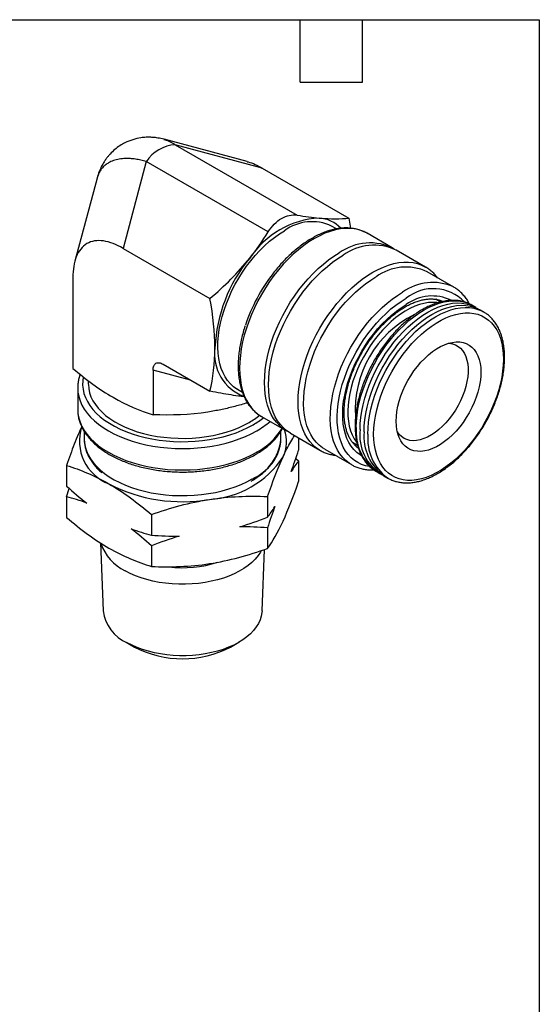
# Model space of a CAD drawing. Header units: inches. Extents: x 0.12 to 5.38, y 0.12 to 4.12.
# Tile 4 of 4: x 4.13 to 5.37, y 1.76 to 4.12. Entities that reach past the tile are written whole.
import ezdxf

# ---------------------------------------------------------------- set-up
doc = ezdxf.new("R2010")
doc.units = ezdxf.units.IN
doc.header["$LTSCALE"] = 0.5
doc.header["$MEASUREMENT"] = 0
doc.linetypes.add('SLD-Solid', pattern=[0])
doc.layers.add('TEXT', color=140, linetype='SLD-Solid', lineweight=25)

msp = doc.modelspace()

# ---------------------------------------------------------------- linework, layer by layer
for p, q in [((4.4725, 3.8376), (4.4731, 3.8375)), ((4.6731, 3.7841), (4.4731, 3.8377)), ((4.5002, 3.8246), (4.7931, 3.6555)), ((4.7088, 3.7688), (4.5002, 3.8246)), ((4.4306, 3.7845), (4.3747, 3.5759)), ((4.7235, 3.6154), (4.4306, 3.7845)), ((4.7088, 3.7688), (4.9176, 3.6482)), ((4.3123, 3.7448), (4.2587, 3.5448)), ((4.3126, 3.7453), (4.3125, 3.7448)), ((4.9176, 3.6482), (4.9215, 3.6243)), ((4.8877, 3.6227), (4.8758, 3.6295)), ((5.0212, 3.5774), (4.9613, 3.612)), ((4.3747, 3.5759), (4.5835, 3.4553)), ((5.1016, 3.531), (5.0308, 3.5718)), ((4.2542, 3.5063), (4.2542, 3.2876)), ((5.1696, 3.4826), (5.1056, 3.5196)), ((5.1687, 3.4831), (5.1696, 3.4826)), ((5.1378, 3.4469), (5.1262, 3.4536)), ((5.2223, 3.434), (5.2132, 3.4393)), ((5.241, 3.4232), (5.2319, 3.4285)), ((5.241, 3.4232), (5.2421, 3.4226)), ((4.4711, 3.2975), (4.5835, 3.2326)), ((4.447, 3.2836), (4.447, 3.1763)), ((4.537, 3.2595), (4.447, 3.2836)), ((4.2657, 3.2405), (4.2657, 3.1891)), ((4.2657, 3.2405), (4.2657, 3.2394)), ((4.2912, 3.258), (4.2912, 3.2502)), ((4.6494, 3.2374), (4.6614, 3.2305)), ((4.7152, 3.2345), (4.7155, 3.2351)), ((4.2657, 3.1891), (4.2657, 3.188)), ((4.7074, 3.1721), (4.7672, 3.1376)), ((4.2814, 3.1365), (4.2814, 3.1184)), ((4.7538, 3.1184), (4.7538, 3.1363)), ((4.7769, 3.132), (4.8477, 3.0911)), ((4.2814, 3.1184), (4.2814, 3.1174)), ((4.7538, 3.1166), (4.7538, 3.1184)), ((4.7965, 3.1207), (4.7965, 3.0914)), ((4.9383, 3.1027), (4.926, 3.1098)), ((4.9383, 3.1027), (4.926, 3.1098)), ((4.8595, 3.0934), (4.9235, 3.0564)), ((4.2388, 3.0546), (4.2388, 3.0051)), ((4.7897, 3.0713), (4.7965, 3.0654)), ((4.7965, 3.0654), (4.7965, 3.016)), ((4.9244, 3.0559), (4.9235, 3.0564)), ((4.9829, 3.0404), (4.9823, 3.0407)), ((4.9829, 3.0404), (4.992, 3.0351)), ((5.0016, 3.0295), (5.0107, 3.0243)), ((5.0107, 3.0243), (5.0101, 3.0246)), ((4.2388, 2.9791), (4.2455, 2.9992)), ((4.7218, 2.9798), (4.7218, 2.9304)), ((4.2388, 2.9791), (4.2388, 2.9297)), ((4.4429, 2.9367), (4.4429, 2.8873)), ((4.7218, 2.9044), (4.7218, 2.855)), ((4.3203, 2.8687), (4.3266, 2.7053)), ((4.4429, 2.8613), (4.4429, 2.8119)), ((4.7086, 2.7053), (4.7144, 2.8525)), ((4.3825, 2.6298), (4.4024, 2.6183)), ((4.6329, 2.6183), (4.6527, 2.6298))]:
    msp.add_line(p, q)
at = {"flags": 128}
for points in [[(4.6494, 3.2374), (4.6484, 3.238), (4.6402, 3.2437), (4.6328, 3.2504), (4.626, 3.2582), (4.6201, 3.267), (4.615, 3.2767), (4.6107, 3.2873), (4.6074, 3.2988), (4.6049, 3.3111), (4.6033, 3.324), (4.6026, 3.3376), (4.6028, 3.3517), (4.6039, 3.3663), (4.606, 3.3812), (4.6089, 3.3965), (4.6128, 3.412), (4.6175, 3.4276), (4.623, 3.4432), (4.6293, 3.4588), (4.6364, 3.4743), (4.6442, 3.4895), (4.6527, 3.5044), (4.6618, 3.5188), (4.6715, 3.5328), (4.6817, 3.5462), (4.6924, 3.559), (4.7035, 3.5711), (4.7149, 3.5823), (4.7266, 3.5928), (4.7385, 3.6023), (4.7505, 3.6108), (4.7626, 3.6183)], [(4.9613, 3.612), (4.9613, 3.612), (4.9519, 3.6166), (4.942, 3.6201), (4.9314, 3.6225), (4.9204, 3.6237), (4.909, 3.6237), (4.8971, 3.6225), (4.8849, 3.6202), (4.8725, 3.6167), (4.8599, 3.612), (4.8472, 3.6063), (4.8344, 3.5994), (4.8215, 3.5915), (4.8088, 3.5825), (4.7962, 3.5726), (4.7838, 3.5618), (4.7716, 3.5501), (4.7598, 3.5376), (4.7483, 3.5243), (4.7373, 3.5104), (4.7268, 3.4959), (4.7168, 3.4809), (4.7074, 3.4654), (4.6987, 3.4495), (4.6906, 3.4333), (4.6833, 3.4169), (4.6768, 3.4004), (4.671, 3.3839), (4.6661, 3.3674), (4.6621, 3.351), (4.6589, 3.3348), (4.6566, 3.3189), (4.6553, 3.3034), (4.6548, 3.2884), (4.6553, 3.2738), (4.6566, 3.2599), (4.6589, 3.2467), (4.6621, 3.2342), (4.6661, 3.2225), (4.671, 3.2116), (4.6768, 3.2017), (4.6833, 3.1927), (4.6906, 3.1848), (4.6987, 3.1779), (4.7074, 3.1721), (4.7074, 3.1721)], [(4.7722, 3.1349), (4.7672, 3.1376), (4.7585, 3.1434), (4.7505, 3.1502), (4.7431, 3.1582), (4.7366, 3.1671), (4.7309, 3.1771), (4.726, 3.1879), (4.7219, 3.1996), (4.7187, 3.2121), (4.7165, 3.2254), (4.7151, 3.2393), (4.7146, 3.2538), (4.7151, 3.2689), (4.7165, 3.2844), (4.7187, 3.3003), (4.7219, 3.3164), (4.726, 3.3328), (4.7309, 3.3493), (4.7366, 3.3659), (4.7431, 3.3824), (4.7505, 3.3988), (4.7585, 3.4149), (4.7672, 3.4308), (4.7766, 3.4463), (4.7866, 3.4614), (4.7971, 3.4759), (4.8081, 3.4898), (4.8196, 3.503), (4.8314, 3.5155), (4.8436, 3.5272), (4.856, 3.5381), (4.8686, 3.548), (4.8814, 3.5569), (4.8942, 3.5648)], [(4.7769, 3.132), (4.7769, 3.132), (4.7681, 3.1378), (4.7601, 3.1447), (4.7528, 3.1526), (4.7462, 3.1616), (4.7405, 3.1715), (4.7356, 3.1823), (4.7316, 3.194), (4.7284, 3.2066), (4.7261, 3.2198), (4.7247, 3.2337), (4.7243, 3.2483), (4.7247, 3.2633), (4.7261, 3.2788), (4.7284, 3.2947), (4.7316, 3.3109), (4.7356, 3.3273), (4.7405, 3.3438), (4.7462, 3.3603), (4.7528, 3.3768), (4.7601, 3.3932), (4.7681, 3.4094), (4.7769, 3.4252), (4.7863, 3.4407), (4.7962, 3.4558), (4.8068, 3.4703), (4.8178, 3.4842), (4.8292, 3.4975), (4.8411, 3.51), (4.8533, 3.5217), (4.8657, 3.5325), (4.8783, 3.5424), (4.891, 3.5514), (4.9038, 3.5593)], [(4.8468, 3.0916), (4.839, 3.0969), (4.8309, 3.1038), (4.8236, 3.1117), (4.8171, 3.1207), (4.8113, 3.1306), (4.8064, 3.1415), (4.8024, 3.1532), (4.7992, 3.1657), (4.7969, 3.1789), (4.7956, 3.1929), (4.7951, 3.2074), (4.7956, 3.2224), (4.7969, 3.2379), (4.7992, 3.2538), (4.8024, 3.27), (4.8064, 3.2864), (4.8113, 3.3029), (4.8171, 3.3194), (4.8236, 3.3359), (4.8309, 3.3523), (4.839, 3.3685), (4.8477, 3.3844), (4.8571, 3.3999), (4.8671, 3.4149), (4.8776, 3.4294), (4.8886, 3.4433), (4.9001, 3.4566), (4.9119, 3.4691), (4.9241, 3.4808), (4.9365, 3.4916), (4.9491, 3.5015), (4.9619, 3.5105), (4.9747, 3.5184), (4.9875, 3.5253), (5.0002, 3.531), (5.0128, 3.5357), (5.0252, 3.5392), (5.0374, 3.5415), (5.0493, 3.5427), (5.0607, 3.5427), (5.0717, 3.5415), (5.0823, 3.5392), (5.0922, 3.5356), (5.1016, 3.531)], [(5.1016, 3.531), (5.1016, 3.531), (5.102, 3.5307)], [(4.8595, 3.0934), (4.8541, 3.0968), (4.8459, 3.1032), (4.8385, 3.1106), (4.8319, 3.119), (4.826, 3.1285), (4.8209, 3.1388), (4.8167, 3.15), (4.8133, 3.1621), (4.8108, 3.1749), (4.8093, 3.1883), (4.8086, 3.2024), (4.8088, 3.2171), (4.8099, 3.2322), (4.812, 3.2477), (4.8149, 3.2635), (4.8187, 3.2795), (4.8233, 3.2956), (4.8288, 3.3119), (4.8351, 3.3281), (4.8421, 3.3441), (4.8499, 3.36), (4.8584, 3.3756), (4.8675, 3.3909), (4.8772, 3.4057), (4.8875, 3.4199), (4.8983, 3.4336), (4.9095, 3.4467), (4.9211, 3.459), (4.933, 3.4705), (4.9451, 3.4811), (4.9575, 3.4909), (4.97, 3.4996), (4.9825, 3.5074)], [(4.9235, 3.0564), (4.9181, 3.0599), (4.91, 3.0662), (4.9026, 3.0736), (4.8959, 3.0821), (4.89, 3.0915), (4.8849, 3.1019), (4.8807, 3.1131), (4.8773, 3.1251), (4.8749, 3.1379), (4.8733, 3.1514), (4.8726, 3.1655), (4.8728, 3.1801), (4.874, 3.1952), (4.876, 3.2107), (4.8789, 3.2265), (4.8827, 3.2425), (4.8874, 3.2587), (4.8928, 3.2749), (4.8991, 3.2911), (4.9062, 3.3072), (4.914, 3.3231), (4.9224, 3.3387), (4.9315, 3.3539), (4.9413, 3.3687), (4.9515, 3.383), (4.9623, 3.3967), (4.9735, 3.4097), (4.9851, 3.422), (4.997, 3.4335), (5.0092, 3.4442), (5.0215, 3.4539), (5.034, 3.4627), (5.0466, 3.4705)], [(4.9673, 3.0518), (4.9576, 3.0538), (4.9479, 3.0569), (4.9389, 3.0612), (4.9305, 3.0666), (4.9227, 3.0731), (4.9157, 3.0807), (4.9095, 3.0892), (4.904, 3.0987), (4.8994, 3.1091), (4.8956, 3.1204), (4.8927, 3.1324), (4.8907, 3.1452), (4.8895, 3.1586), (4.8893, 3.1726), (4.89, 3.1871), (4.8916, 3.2021), (4.894, 3.2173), (4.8974, 3.2329), (4.9016, 3.2486), (4.9066, 3.2644), (4.9125, 3.2802), (4.9191, 3.2959), (4.9265, 3.3114), (4.9346, 3.3267), (4.9433, 3.3416), (4.9527, 3.3562), (4.9626, 3.3702), (4.973, 3.3836), (4.9838, 3.3964), (4.9951, 3.4085), (5.0066, 3.4198), (5.0185, 3.4303), (5.0305, 3.4398), (5.0427, 3.4484), (5.0549, 3.456)], [(5.1323, 3.4525), (5.1335, 3.4512), (5.1369, 3.4474)], [(4.9474, 3.0779), (4.9441, 3.0799), (4.9363, 3.0857), (4.9292, 3.0926), (4.9229, 3.1005), (4.9174, 3.1094), (4.9127, 3.1192), (4.9089, 3.1299), (4.906, 3.1415), (4.9039, 3.1537), (4.9028, 3.1666), (4.9025, 3.1802), (4.9032, 3.1942), (4.9048, 3.2086), (4.9073, 3.2234), (4.9107, 3.2384), (4.915, 3.2536), (4.9201, 3.2689), (4.926, 3.2841), (4.9327, 3.2992), (4.9401, 3.3141), (4.9482, 3.3288), (4.9569, 3.343), (4.9663, 3.3567), (4.9762, 3.3699), (4.9865, 3.3825), (4.9973, 3.3944), (5.0084, 3.4054), (5.0198, 3.4157), (5.0314, 3.425), (5.0431, 3.4334), (5.0549, 3.4407)], [(5.1301, 3.4453), (5.1286, 3.4455), (5.1187, 3.4461), (5.1083, 3.4455), (5.0976, 3.4437), (5.0867, 3.4408), (5.0755, 3.4367), (5.0642, 3.4315), (5.0529, 3.4252), (5.0415, 3.4179), (5.0303, 3.4095), (5.0192, 3.4002), (5.0084, 3.3901), (4.9979, 3.3791), (4.9877, 3.3674), (4.978, 3.355), (4.9688, 3.342), (4.9602, 3.3285), (4.9521, 3.3146), (4.9448, 3.3004), (4.9382, 3.2859), (4.9323, 3.2713), (4.9272, 3.2567), (4.923, 3.2421), (4.9197, 3.2276), (4.9172, 3.2134), (4.9156, 3.1995), (4.9149, 3.186), (4.9152, 3.1731), (4.9163, 3.1607), (4.9184, 3.149), (4.9213, 3.138), (4.9251, 3.1279), (4.9298, 3.1187), (4.9353, 3.1104), (4.9362, 3.1092)], [(4.9352, 3.1458), (4.9356, 3.1601), (4.937, 3.1749), (4.9392, 3.19), (4.9424, 3.2054), (4.9464, 3.221), (4.9513, 3.2367), (4.957, 3.2524), (4.9635, 3.2681), (4.9707, 3.2836), (4.9786, 3.2988), (4.9872, 3.3137), (4.9965, 3.3282), (5.0063, 3.3423), (5.0166, 3.3557), (5.0273, 3.3685), (5.0385, 3.3805), (5.05, 3.3918), (5.0618, 3.4023), (5.0737, 3.4118), (5.0858, 3.4203), (5.098, 3.4279), (5.1102, 3.4344), (5.1223, 3.4398), (5.1342, 3.4441), (5.146, 3.4473), (5.1575, 3.4492), (5.1687, 3.4501), (5.1794, 3.4497), (5.1898, 3.4482), (5.1996, 3.4455), (5.2088, 3.4416), (5.2132, 3.4393)], [(4.9443, 3.1406), (4.9447, 3.1549), (4.9461, 3.1696), (4.9483, 3.1848), (4.9515, 3.2002), (4.9555, 3.2158), (4.9604, 3.2315), (4.9661, 3.2472), (4.9725, 3.2628), (4.9798, 3.2783), (4.9877, 3.2936), (4.9963, 3.3085), (5.0056, 3.323), (5.0154, 3.337), (5.0257, 3.3504), (5.0364, 3.3632), (5.0476, 3.3753), (5.0591, 3.3866), (5.0709, 3.397), (5.0828, 3.4065), (5.0949, 3.4151), (5.1071, 3.4226), (5.1193, 3.4291), (5.1314, 3.4346), (5.1433, 3.4388), (5.1551, 3.442), (5.1666, 3.444), (5.1778, 3.4448), (5.1885, 3.4445), (5.1988, 3.4429), (5.2086, 3.4402), (5.2179, 3.4364), (5.2265, 3.4314), (5.227, 3.4311)], [(4.9539, 3.135), (4.9543, 3.1493), (4.9557, 3.1641), (4.958, 3.1792), (4.9611, 3.1946), (4.9652, 3.2102), (4.97, 3.2259), (4.9757, 3.2416), (4.9822, 3.2573), (4.9894, 3.2728), (4.9974, 3.288), (5.006, 3.3029), (5.0152, 3.3174), (5.025, 3.3314), (5.0353, 3.3449), (5.0461, 3.3577), (5.0573, 3.3697), (5.0687, 3.381), (5.0805, 3.3914), (5.0925, 3.401), (5.1046, 3.4095), (5.1168, 3.4171), (5.1289, 3.4236), (5.141, 3.429), (5.153, 3.4333), (5.1648, 3.4364), (5.1763, 3.4384), (5.1874, 3.4392), (5.1982, 3.4389), (5.2085, 3.4374), (5.2183, 3.4347), (5.2275, 3.4308), (5.2319, 3.4285)], [(4.963, 3.1297), (4.9634, 3.1441), (4.9648, 3.1588), (4.9671, 3.174), (4.9702, 3.1894), (4.9742, 3.205), (4.9791, 3.2207), (4.9848, 3.2364), (4.9913, 3.252), (4.9985, 3.2675), (5.0065, 3.2828), (5.0151, 3.2977), (5.0243, 3.3122), (5.0341, 3.3262), (5.0444, 3.3396), (5.0552, 3.3524), (5.0664, 3.3645), (5.0778, 3.3758), (5.0896, 3.3862), (5.1016, 3.3957), (5.1137, 3.4043), (5.1258, 3.4118), (5.138, 3.4183), (5.1501, 3.4237), (5.1621, 3.428), (5.1739, 3.4312), (5.1853, 3.4332), (5.1965, 3.434), (5.2073, 3.4336), (5.2176, 3.4321), (5.2274, 3.4294), (5.2366, 3.4256), (5.241, 3.4232)], [(4.9769, 3.1297), (4.9774, 3.1438), (4.9787, 3.1583), (4.981, 3.1731), (4.9842, 3.1883), (4.9882, 3.2036), (4.9931, 3.219), (4.9988, 3.2344), (5.0053, 3.2497), (5.0125, 3.2649), (5.0205, 3.2797), (5.0291, 3.2943), (5.0383, 3.3084), (5.0481, 3.3219), (5.0583, 3.3349), (5.069, 3.3472), (5.0801, 3.3588), (5.0915, 3.3695), (5.1031, 3.3793), (5.1149, 3.3883), (5.1268, 3.3962), (5.1388, 3.4031), (5.1507, 3.4089), (5.1625, 3.4136), (5.1741, 3.4172), (5.1855, 3.4196), (5.1966, 3.4208), (5.2073, 3.4209), (5.2176, 3.4198), (5.2273, 3.4175), (5.2365, 3.414), (5.2451, 3.4094), (5.2531, 3.4037), (5.2603, 3.3969), (5.2668, 3.3891), (5.2725, 3.3803), (5.2774, 3.3705), (5.2814, 3.3599), (5.2846, 3.3484), (5.2869, 3.3362), (5.2882, 3.3233), (5.2887, 3.3097), (5.2882, 3.2957), (5.2869, 3.2812), (5.2846, 3.2664), (5.2814, 3.2512), (5.2774, 3.2359), (5.2725, 3.2205), (5.2668, 3.2051), (5.2603, 3.1898), (5.2531, 3.1746), (5.2451, 3.1598), (5.2365, 3.1452), (5.2273, 3.1311), (5.2176, 3.1176), (5.2073, 3.1046), (5.1966, 3.0923), (5.1855, 3.0807), (5.1741, 3.07), (5.1625, 3.0601), (5.1507, 3.0512), (5.1388, 3.0433), (5.1268, 3.0364), (5.1149, 3.0306), (5.1031, 3.0259), (5.0915, 3.0223), (5.0801, 3.0199), (5.069, 3.0187), (5.0583, 3.0186), (5.0481, 3.0197), (5.0383, 3.022), (5.0291, 3.0255), (5.0205, 3.0301), (5.0125, 3.0358), (5.0053, 3.0426), (4.9988, 3.0504), (4.9931, 3.0592), (4.9882, 3.069), (4.9842, 3.0796), (4.981, 3.0911), (4.9787, 3.1033), (4.9774, 3.1162), (4.9769, 3.1297)], [(5.0309, 3.1609), (5.0314, 3.1724), (5.0328, 3.1843), (5.0351, 3.1965), (5.0382, 3.2089), (5.0423, 3.2214), (5.0471, 3.2339), (5.0527, 3.2462), (5.0591, 3.2584), (5.0661, 3.2701), (5.0737, 3.2815), (5.0819, 3.2922), (5.0905, 3.3023), (5.0995, 3.3117), (5.1088, 3.3202), (5.1183, 3.3278), (5.128, 3.3344), (5.1377, 3.34), (5.1473, 3.3445), (5.1568, 3.3479), (5.1661, 3.3501), (5.1751, 3.3512), (5.1837, 3.351), (5.1919, 3.3497), (5.1995, 3.3472), (5.2065, 3.3435), (5.2129, 3.3387), (5.2185, 3.3328), (5.2234, 3.3259), (5.2274, 3.3181), (5.2305, 3.3093), (5.2328, 3.2997), (5.2342, 3.2895), (5.2347, 3.2785), (5.2342, 3.2671), (5.2328, 3.2552), (5.2305, 3.243), (5.2274, 3.2306), (5.2234, 3.2181), (5.2185, 3.2056), (5.2129, 3.1933), (5.2065, 3.1811), (5.1995, 3.1694), (5.1919, 3.158), (5.1837, 3.1473), (5.1751, 3.1372), (5.1661, 3.1278), (5.1568, 3.1193), (5.1473, 3.1117), (5.1377, 3.105), (5.128, 3.0994), (5.1183, 3.0949), (5.1088, 3.0916), (5.0995, 3.0893), (5.0905, 3.0883), (5.0819, 3.0885), (5.0737, 3.0898), (5.0661, 3.0923), (5.0591, 3.096), (5.0527, 3.1008), (5.0471, 3.1067), (5.0423, 3.1136), (5.0382, 3.1214), (5.0351, 3.1302), (5.0328, 3.1397), (5.0314, 3.15), (5.0309, 3.1609)], [(5.1568, 3.3479), (5.1586, 3.3478), (5.1662, 3.3465), (5.1733, 3.3441), (5.1797, 3.3405), (5.1856, 3.3359), (5.1906, 3.3302), (5.195, 3.3235), (5.1985, 3.3159), (5.2011, 3.3075), (5.2029, 3.2983), (5.2038, 3.2885), (5.2038, 3.278), (5.2029, 3.2671), (5.2011, 3.2559), (5.1985, 3.2444), (5.195, 3.2327), (5.1906, 3.2211), (5.1856, 3.2095), (5.1797, 3.1982), (5.1733, 3.1872), (5.1662, 3.1766), (5.1586, 3.1665), (5.1506, 3.1571), (5.1422, 3.1485), (5.1335, 3.1406), (5.1246, 3.1337), (5.1156, 3.1277), (5.1066, 3.1227), (5.0976, 3.1189), (5.0888, 3.1161), (5.0802, 3.1145), (5.072, 3.114), (5.0642, 3.1147), (5.0568, 3.1166), (5.0501, 3.1196), (5.0439, 3.1237), (5.0385, 3.1288), (5.0338, 3.1349)], [(4.2792, 3.2669), (4.2778, 3.2578), (4.2775, 3.2477), (4.2785, 3.2375), (4.2807, 3.2275), (4.2842, 3.2176), (4.289, 3.2078), (4.2949, 3.1983), (4.3021, 3.1891), (4.3104, 3.1801), (4.3198, 3.1716), (4.3303, 3.1635), (4.3417, 3.1558), (4.3541, 3.1486), (4.3674, 3.142), (4.3815, 3.136), (4.3963, 3.1306), (4.4117, 3.1258), (4.4278, 3.1216), (4.4442, 3.1182), (4.4611, 3.1154), (4.4783, 3.1134), (4.4957, 3.1121), (4.5132, 3.1116), (4.5308, 3.1118), (4.5482, 3.1127), (4.5656, 3.1143), (4.5826, 3.1167), (4.5993, 3.1198), (4.6156, 3.1236), (4.6313, 3.1281), (4.6465, 3.1332), (4.6609, 3.1389), (4.6746, 3.1453), (4.6874, 3.1522)], [(4.2912, 3.2502), (4.2913, 3.249), (4.2921, 3.2391), (4.2942, 3.2293), (4.2976, 3.2196), (4.3022, 3.21), (4.3081, 3.2008), (4.3151, 3.1917), (4.3234, 3.1831), (4.3327, 3.1748), (4.3431, 3.1669), (4.3546, 3.1596), (4.3669, 3.1527), (4.3801, 3.1464), (4.3941, 3.1407), (4.4088, 3.1356), (4.4241, 3.1312), (4.44, 3.1274), (4.4563, 3.1244), (4.4729, 3.1221), (4.4898, 3.1205), (4.5069, 3.1197), (4.5241, 3.1196), (4.5411, 3.1202), (4.5581, 3.1216), (4.5748, 3.1238), (4.5912, 3.1266), (4.6072, 3.1302), (4.6227, 3.1344), (4.6375, 3.1394), (4.6517, 3.1449), (4.6651, 3.1511), (4.6777, 3.1578)], [(4.2657, 3.2394), (4.2663, 3.2302), (4.2682, 3.2198), (4.2714, 3.2096), (4.2759, 3.1996), (4.2815, 3.1897), (4.2884, 3.1801), (4.2965, 3.1708), (4.3057, 3.1619), (4.3159, 3.1534), (4.3272, 3.1453), (4.3395, 3.1377), (4.3526, 3.1306), (4.3666, 3.1241), (4.3814, 3.1182), (4.3969, 3.1129), (4.413, 3.1082), (4.4296, 3.1043), (4.4466, 3.101), (4.4641, 3.0984), (4.4818, 3.0966), (4.4997, 3.0955), (4.5176, 3.0951), (4.5356, 3.0955), (4.5535, 3.0966), (4.5712, 3.0984), (4.5886, 3.101), (4.6057, 3.1043), (4.6223, 3.1082), (4.6384, 3.1129), (4.6539, 3.1182), (4.6686, 3.1241), (4.6826, 3.1306), (4.6958, 3.1377)], [(4.2657, 3.188), (4.2663, 3.1787), (4.2682, 3.1684), (4.2714, 3.1582), (4.2759, 3.1481), (4.2815, 3.1383), (4.2884, 3.1287), (4.2965, 3.1194), (4.3057, 3.1105), (4.3159, 3.1019), (4.3272, 3.0939), (4.3395, 3.0863), (4.3526, 3.0792), (4.3666, 3.0727), (4.3814, 3.0667), (4.3969, 3.0614), (4.413, 3.0568), (4.4296, 3.0528), (4.4466, 3.0495), (4.4641, 3.047), (4.4818, 3.0451), (4.4997, 3.044), (4.5176, 3.0437), (4.5356, 3.044), (4.5535, 3.0451), (4.5712, 3.047), (4.5886, 3.0495), (4.6057, 3.0528), (4.6223, 3.0568), (4.6384, 3.0614), (4.6539, 3.0667), (4.6686, 3.0727), (4.6826, 3.0792), (4.6958, 3.0863)], [(4.2814, 3.1174), (4.2819, 3.1096), (4.2837, 3.0995), (4.2867, 3.0896), (4.291, 3.0799), (4.2966, 3.0703), (4.3033, 3.061), (4.3113, 3.052), (4.3203, 3.0434), (4.3304, 3.0352), (4.3416, 3.0275), (4.3537, 3.0202), (4.3667, 3.0135), (4.3806, 3.0073), (4.3951, 3.0018), (4.4104, 2.9969), (4.4262, 2.9926), (4.4426, 2.9891), (4.4593, 2.9862), (4.4764, 2.9841), (4.4937, 2.9827), (4.5111, 2.9821), (4.5285, 2.9822), (4.5459, 2.983), (4.5632, 2.9846), (4.5802, 2.9869), (4.5968, 2.9899), (4.613, 2.9936), (4.6287, 2.9981), (4.6438, 3.0031), (4.6582, 3.0088), (4.6719, 3.0151), (4.6847, 3.022)], [(4.938, 3.1023), (4.935, 3.1029), (4.9309, 3.1038)], [(4.8477, 3.0911), (4.8477, 3.0911), (4.8468, 3.0916)], [(4.7067, 2.8497), (4.705, 2.8466), (4.6993, 2.838), (4.6924, 2.8297), (4.6843, 2.8218), (4.6752, 2.8142), (4.6651, 2.8071), (4.654, 2.8005), (4.642, 2.7945), (4.6292, 2.789), (4.6157, 2.7841), (4.6015, 2.7799), (4.5868, 2.7763), (4.5717, 2.7734), (4.5562, 2.7713), (4.5405, 2.7699), (4.5246, 2.7692), (4.5086, 2.7692), (4.4928, 2.77), (4.477, 2.7715), (4.4616, 2.7738), (4.4465, 2.7767), (4.4319, 2.7804), (4.4178, 2.7847), (4.4044, 2.7897), (4.3917, 2.7952), (4.3798, 2.8014)], [(4.7086, 2.7053), (4.7084, 2.7015), (4.7068, 2.6926), (4.7041, 2.6837), (4.7001, 2.675), (4.6948, 2.6666), (4.6884, 2.6584), (4.6809, 2.6505), (4.6723, 2.643), (4.6626, 2.6359), (4.652, 2.6293), (4.6405, 2.6233), (4.6281, 2.6178), (4.615, 2.6129), (4.6013, 2.6086), (4.5871, 2.605), (4.5723, 2.6021), (4.5572, 2.5999), (4.5418, 2.5984), (4.5263, 2.5976), (4.5107, 2.5975), (4.4952, 2.5982), (4.4798, 2.5997), (4.4647, 2.6018), (4.4499, 2.6046), (4.4356, 2.6082), (4.4218, 2.6124), (4.4086, 2.6172), (4.3962, 2.6226), (4.3846, 2.6286)]]:
    msp.add_lwpolyline(points, dxfattribs=at)
for centre, radius, start, end in [((4.506, 3.7342), 0.0906, 93.6837, 146.3109), ((4.859, 3.4335), 0.2156, 93.4296, 146.5651), ((4.8399, 3.5674), 0.0815, 44.4146, 85.5899), ((4.8286, 3.529), 0.111, 64.8448, 126.4657), ((4.9677, 3.4652), 0.1238, 61.9589, 126.4058), ((4.978, 3.4576), 0.1258, 65.1963, 126.1142), ((4.957, 3.3206), 0.3618, 140.1878, 177.4009), ((5.0544, 3.4092), 0.1217, 65.1287, 126.1818), ((5.0679, 3.2574), 0.4212, 142.208, 161.444), ((5.1185, 3.3719), 0.1221, 65.7304, 126.1257), ((5.1203, 3.3746), 0.1044, 44.094, 128.7914), ((5.1176, 3.3565), 0.105, 64.2572, 126.6584), ((5.1878, 3.188), 0.2553, 116.3068, 183.7577), ((4.7021, 3.3216), 0.1076, 171.7489, 249.7731), ((4.5866, 3.3173), 0.1837, 299.7182, 309.2426), ((4.5899, 3.3228), 0.1965, 299.7477, 308.5866), ((4.3805, 3.1137), 0.1107, 162.1663, 248.9869), ((4.5958, 3.3131), 0.202, 299.6876, 310.8289), ((5.052, 3.1351), 0.1173, 174.7522, 233.5559), ((4.6224, 3.2258), 0.1576, 297.7365, 328.5529), ((4.6815, 3.1123), 0.0861, 334.3668, 18.7525), ((5.0547, 3.1275), 0.1113, 173.273, 238.6661), ((5.0705, 3.1242), 0.1171, 174.718, 233.9698), ((5.0798, 3.119), 0.1173, 174.7522, 233.5559), ((4.6375, 3.129), 0.117, 293.7741, 353.9222), ((4.5687, 3.2008), 0.2282, 273.4335, 326.5611), ((4.5171, 3.3504), 0.383, 242.6027, 279.8113), ((4.4256, 2.9002), 0.1089, 197.3507, 245.1563), ((4.5177, 3.0859), 0.277, 263.0524, 287.792), ((4.4239, 2.7186), 0.0982, 187.7809, 246.3817), ((4.5176, 2.8393), 0.2492, 242.4467, 297.5533)]:
    msp.add_arc(centre, radius, start, end)
for points, knots in [([(4.473, 3.8377), (4.4682, 3.8389), (4.4593, 3.841), (4.4472, 3.8423), (4.4379, 3.8427), (4.4304, 3.8426), (4.4239, 3.8421), (4.4129, 3.8408), (4.3977, 3.8373), (4.3808, 3.8306), (4.3665, 3.8224), (4.3545, 3.8134), (4.3452, 3.8045), (4.3385, 3.7968), (4.3336, 3.7905), (4.3284, 3.7827), (4.3226, 3.7726), (4.3168, 3.7598), (4.3139, 3.7501), (4.3123, 3.7449)], [0, 0, 0, 0, 0.073556, 0.133518, 0.177815, 0.209333, 0.240567, 0.272348, 0.36841, 0.46485, 0.532292, 0.604708, 0.680304, 0.716852, 0.75235, 0.795735, 0.852632, 0.921408, 1, 1, 1, 1]), ([(4.4731, 3.8375), (4.4739, 3.8373), (4.4788, 3.8363), (4.488, 3.8323), (4.4961, 3.8272), (4.5002, 3.8246)], [0, 0, 0, 0, 0.09472, 0.54128, 1, 1, 1, 1]), ([(4.4306, 3.7845), (4.4261, 3.7857), (4.4171, 3.788), (4.4043, 3.7902), (4.3922, 3.7915), (4.379, 3.7917), (4.3653, 3.7905), (4.3515, 3.787), (4.3405, 3.782), (4.3319, 3.7761), (4.3251, 3.7697), (4.3196, 3.7623), (4.3152, 3.7542), (4.3135, 3.7482), (4.3126, 3.7453)], [0, 0, 0, 0, 0.077563, 0.153574, 0.228087, 0.301161, 0.406619, 0.510981, 0.61446, 0.69201, 0.77003, 0.848613, 0.927844, 1, 1, 1, 1]), ([(4.6731, 3.7839), (4.6739, 3.7838), (4.68, 3.7826), (4.692, 3.7777), (4.7032, 3.7717), (4.7088, 3.7688)], [0, 0, 0, 0, 0.064853, 0.533227, 1, 1, 1, 1]), ([(4.7235, 3.6154), (4.7279, 3.6224), (4.7328, 3.6287), (4.7436, 3.6396), (4.7494, 3.6443), (4.7617, 3.6513), (4.7679, 3.6538), (4.7806, 3.6564), (4.7869, 3.6565), (4.7931, 3.6555)], [0, 0, 0, 0, 0.25, 0.25, 0.5, 0.5, 0.75, 0.75, 1, 1, 1, 1]), ([(4.9626, 3.6112), (4.9626, 3.6112), (4.9596, 3.6132), (4.9533, 3.6162), (4.9437, 3.62), (4.9335, 3.6227), (4.923, 3.6244), (4.912, 3.6251), (4.9007, 3.6246), (4.889, 3.6231), (4.8771, 3.6206), (4.865, 3.6169), (4.8528, 3.6123), (4.8405, 3.6066), (4.8281, 3.5999), (4.8158, 3.5923), (4.8037, 3.5838), (4.7916, 3.5744), (4.7798, 3.5643), (4.7682, 3.5533), (4.7569, 3.5416), (4.746, 3.5292), (4.7389, 3.5206), (4.7355, 3.5161), (4.7354, 3.516)], [0, 0, 0, 0, 0.001269, 0.049635, 0.097966, 0.146382, 0.195018, 0.24397, 0.293286, 0.342963, 0.392962, 0.443218, 0.49366, 0.544221, 0.594846, 0.645493, 0.696129, 0.746738, 0.797313, 0.847853, 0.898357, 0.94883, 0.999275, 1, 1, 1, 1]), ([(4.3747, 3.5759), (4.3588, 3.5851), (4.3427, 3.5914), (4.3128, 3.5957), (4.299, 3.5937), (4.2766, 3.5807), (4.2679, 3.5698), (4.2567, 3.5418), (4.2542, 3.5246), (4.2542, 3.5063)], [0, 0, 0, 0, 0.25, 0.25, 0.5, 0.5, 0.75, 0.75, 1, 1, 1, 1]), ([(5.1301, 3.5054), (5.129, 3.507), (5.1257, 3.5114), (5.1194, 3.5179), (5.1114, 3.5246), (5.1056, 3.5289), (5.1023, 3.5306), (5.1021, 3.5307)], [0, 0, 0, 0, 0.148592, 0.427819, 0.704954, 0.98045, 1, 1, 1, 1]), ([(5.2072, 3.4423), (5.2056, 3.4453), (5.2021, 3.4516), (5.1958, 3.4602), (5.1887, 3.4682), (5.181, 3.475), (5.1742, 3.48), (5.1699, 3.4823), (5.1686, 3.4831)], [0, 0, 0, 0, 0.175961, 0.363769, 0.550026, 0.734782, 0.918305, 1, 1, 1, 1]), ([(4.9403, 3.096), (4.9399, 3.0962), (4.9371, 3.098), (4.9326, 3.1021), (4.9268, 3.1084), (4.9217, 3.1157), (4.9172, 3.1238), (4.9135, 3.1327), (4.9105, 3.1424), (4.9082, 3.1527), (4.9067, 3.1638), (4.9059, 3.1754), (4.9059, 3.1875), (4.9067, 3.2002), (4.9082, 3.2132), (4.9106, 3.2266), (4.9137, 3.2402), (4.9175, 3.2541), (4.9221, 3.268), (4.9274, 3.2819), (4.9333, 3.2957), (4.94, 3.3094), (4.9472, 3.3229), (4.955, 3.3361), (4.9634, 3.3489), (4.9722, 3.3612), (4.9814, 3.373), (4.991, 3.3842), (5.001, 3.3948), (5.0111, 3.4046), (5.0215, 3.4137), (5.032, 3.4219), (5.0423, 3.4292), (5.051, 3.4345), (5.0596, 3.4393), (5.0684, 3.4436), (5.0786, 3.4478), (5.0887, 3.4509), (5.0984, 3.4531), (5.1078, 3.4544), (5.1168, 3.4546), (5.1255, 3.4539), (5.1337, 3.4522), (5.1398, 3.4503), (5.1429, 3.4487), (5.1437, 3.4483)], [0, 0, 0, 0, 0.00462, 0.030514, 0.056183, 0.081489, 0.106423, 0.13105, 0.155459, 0.179729, 0.20392, 0.228074, 0.252221, 0.276372, 0.300541, 0.324732, 0.348949, 0.37319, 0.397454, 0.421737, 0.446035, 0.470346, 0.494664, 0.518985, 0.543304, 0.567617, 0.591918, 0.616204, 0.640471, 0.664713, 0.688928, 0.713113, 0.737267, 0.760002, 0.772633, 0.79672, 0.820794, 0.844873, 0.868983, 0.89317, 0.917494, 0.942035, 0.966879, 0.992096, 1, 1, 1, 1]), ([(5.2134, 3.4391), (5.2132, 3.4392), (5.2102, 3.4412), (5.2039, 3.444), (5.1947, 3.4474), (5.1849, 3.4497), (5.1747, 3.4509), (5.1642, 3.4511), (5.1533, 3.4502), (5.1421, 3.4482), (5.1306, 3.4452), (5.1191, 3.4411), (5.1074, 3.4361), (5.0956, 3.43), (5.0839, 3.423), (5.0723, 3.415), (5.0608, 3.4062), (5.0496, 3.3966), (5.0385, 3.3861), (5.0278, 3.375), (5.0174, 3.3632), (5.0074, 3.3508), (4.9979, 3.3379), (4.9889, 3.3244), (4.9804, 3.3106), (4.9725, 3.2964), (4.9652, 3.2819), (4.9585, 3.2673), (4.9525, 3.2524), (4.9473, 3.2376), (4.9428, 3.2227), (4.939, 3.2079), (4.9361, 3.1932), (4.9339, 3.1788), (4.9326, 3.1649), (4.9323, 3.1553), (4.9323, 3.1504), (4.9323, 3.1498)], [0, 0, 0, 0, 0.002755, 0.031894, 0.061024, 0.090223, 0.119571, 0.149119, 0.178882, 0.208849, 0.238986, 0.269249, 0.299597, 0.329991, 0.360406, 0.390817, 0.421214, 0.451592, 0.481949, 0.512286, 0.542605, 0.572908, 0.603199, 0.633481, 0.663759, 0.694035, 0.724313, 0.754597, 0.78489, 0.815196, 0.84552, 0.875864, 0.906232, 0.936627, 0.967049, 0.995886, 1, 1, 1, 1]), ([(5.0102, 3.0248), (5.0114, 3.024), (5.0153, 3.0216), (5.0227, 3.0184), (5.0321, 3.0154), (5.042, 3.0135), (5.0523, 3.0125), (5.063, 3.0127), (5.074, 3.0139), (5.0853, 3.0162), (5.0967, 3.0195), (5.1084, 3.0239), (5.1201, 3.0293), (5.1318, 3.0356), (5.1435, 3.043), (5.1551, 3.0512), (5.1665, 3.0602), (5.1777, 3.0701), (5.1886, 3.0808), (5.1993, 3.0921), (5.2095, 3.1041), (5.2194, 3.1167), (5.2287, 3.1298), (5.2376, 3.1433), (5.246, 3.1573), (5.2537, 3.1716), (5.2608, 3.1861), (5.2672, 3.2008), (5.273, 3.2157), (5.278, 3.2306), (5.2823, 3.2454), (5.2858, 3.2602), (5.2885, 3.2748), (5.2904, 3.2891), (5.2915, 3.3032), (5.2917, 3.3168), (5.2911, 3.3301), (5.2896, 3.3428), (5.2873, 3.3549), (5.2842, 3.3664), (5.2802, 3.3772), (5.2754, 3.3872), (5.2698, 3.3964), (5.2635, 3.4046), (5.2565, 3.412), (5.2494, 3.418), (5.2444, 3.4211), (5.2421, 3.4224)], [0, 0, 0, 0, 0.009541, 0.031401, 0.053269, 0.075208, 0.097274, 0.119495, 0.141878, 0.164407, 0.187054, 0.209786, 0.232572, 0.255387, 0.27821, 0.301028, 0.323834, 0.346624, 0.3694, 0.39216, 0.414907, 0.437644, 0.460372, 0.483094, 0.505813, 0.528533, 0.551255, 0.573981, 0.596716, 0.619461, 0.64222, 0.664996, 0.68779, 0.710604, 0.733439, 0.756295, 0.779167, 0.802047, 0.824918, 0.847759, 0.870539, 0.893223, 0.915776, 0.938168, 0.960385, 0.98244, 1, 1, 1, 1]), ([(4.6681, 3.3899), (4.6673, 3.3874), (4.6647, 3.3797), (4.6612, 3.3668), (4.6575, 3.3513), (4.6547, 3.3359), (4.6527, 3.3208), (4.6515, 3.3061), (4.6512, 3.2916), (4.6517, 3.2777), (4.6531, 3.2642), (4.6553, 3.2512), (4.6584, 3.2389), (4.6623, 3.2273), (4.667, 3.2164), (4.6725, 3.2064), (4.6788, 3.1972), (4.6858, 3.189), (4.6935, 3.1817), (4.7008, 3.176), (4.7058, 3.1732), (4.7078, 3.172)], [0, 0, 0, 0, 0.026917, 0.082339, 0.137802, 0.193313, 0.248875, 0.30449, 0.360155, 0.415862, 0.471594, 0.52731, 0.58296, 0.638479, 0.693786, 0.748794, 0.803424, 0.857628, 0.911405, 0.964814, 1, 1, 1, 1]), ([(4.447, 3.2836), (4.447, 3.2872), (4.4475, 3.2907), (4.4498, 3.2963), (4.4515, 3.2985), (4.456, 3.3011), (4.4588, 3.3015), (4.4647, 3.3006), (4.468, 3.2993), (4.4711, 3.2975)], [0, 0, 0, 0, 0.25, 0.25, 0.5, 0.5, 0.75, 0.75, 1, 1, 1, 1]), ([(4.2717, 3.2733), (4.2708, 3.2709), (4.2687, 3.2651), (4.2668, 3.2558), (4.2656, 3.2468), (4.2658, 3.2414), (4.2658, 3.2393)], [0, 0, 0, 0, 0.217985, 0.520395, 0.820785, 1, 1, 1, 1]), ([(4.6658, 3.2196), (4.663, 3.2199), (4.6531, 3.2209), (4.6342, 3.2237), (4.6096, 3.2277), (4.5922, 3.231), (4.5835, 3.2326)], [0, 0, 0, 0, 0.113007, 0.406285, 0.702745, 1, 1, 1, 1]), ([(4.6737, 3.205), (4.6724, 3.2046), (4.6612, 3.201), (4.6398, 3.1952), (4.6094, 3.188), (4.589, 3.1845), (4.5788, 3.1828)], [0, 0, 0, 0, 0.041612, 0.358726, 0.679375, 1, 1, 1, 1]), ([(4.2658, 3.1879), (4.2658, 3.1865), (4.2657, 3.1817), (4.2668, 3.1735), (4.2691, 3.1634), (4.2725, 3.1533), (4.2771, 3.1435), (4.2827, 3.1339), (4.2895, 3.1245), (4.2973, 3.1154), (4.3061, 3.1066), (4.3159, 3.0982), (4.3267, 3.0903), (4.3383, 3.0828), (4.3507, 3.0758), (4.3639, 3.0694), (4.3778, 3.0635), (4.3923, 3.0582), (4.4074, 3.0535), (4.423, 3.0494), (4.439, 3.046), (4.4553, 3.0432), (4.4719, 3.041), (4.4888, 3.0395), (4.5057, 3.0387), (4.5227, 3.0386), (4.5397, 3.0391), (4.5565, 3.0403), (4.5733, 3.0422), (4.5897, 3.0447), (4.6058, 3.0479), (4.6216, 3.0518), (4.6369, 3.0562), (4.6516, 3.0613), (4.6658, 3.0669), (4.679, 3.0731), (4.6881, 3.0778), (4.6948, 3.0817), (4.7017, 3.0858), (4.7113, 3.0922), (4.7219, 3.1003), (4.7315, 3.1089), (4.7402, 3.1178), (4.7478, 3.1271), (4.7536, 3.1356), (4.7565, 3.141), (4.7576, 3.1431)], [0, 0, 0, 0, 0.009262, 0.032339, 0.055432, 0.07861, 0.101927, 0.125414, 0.149078, 0.172906, 0.19687, 0.220934, 0.245066, 0.269237, 0.293425, 0.317611, 0.341786, 0.365945, 0.390088, 0.414213, 0.438322, 0.462417, 0.486501, 0.510577, 0.534646, 0.558714, 0.582781, 0.606852, 0.630928, 0.655013, 0.67911, 0.703222, 0.727352, 0.751502, 0.775675, 0.799871, 0.822805, 0.826891, 0.839696, 0.863935, 0.888187, 0.912423, 0.936618, 0.960741, 0.984753, 1, 1, 1, 1]), ([(4.2753, 3.1478), (4.2725, 3.1415), (4.2665, 3.1283), (4.2574, 3.1057), (4.2481, 3.081), (4.2419, 3.0634), (4.2388, 3.0546)], [0, 0, 0, 0, 0.2307146, 0.4847189, 0.7423396, 1, 1, 1, 1]), ([(4.9323, 3.1498), (4.9323, 3.1475), (4.9324, 3.1406), (4.9331, 3.1296), (4.9348, 3.117), (4.9374, 3.1051), (4.9408, 3.0938), (4.945, 3.0832), (4.9501, 3.0735), (4.9559, 3.0646), (4.9624, 3.0566), (4.9696, 3.0496), (4.9763, 3.0443), (4.9807, 3.0418), (4.9823, 3.0408)], [0, 0, 0, 0, 0.048239, 0.139602, 0.231011, 0.322359, 0.413552, 0.504463, 0.594947, 0.684865, 0.774113, 0.862668, 0.95061, 1, 1, 1, 1]), ([(4.7591, 3.0751), (4.7622, 3.0816), (4.7685, 3.0946), (4.7777, 3.1116), (4.7838, 3.1215), (4.7868, 3.1263)], [0, 0, 0, 0, 0.3365, 0.673033, 1, 1, 1, 1]), ([(4.2815, 3.1174), (4.2815, 3.1164), (4.2814, 3.1122), (4.2824, 3.1047), (4.2844, 3.0948), (4.2877, 3.0851), (4.2921, 3.0755), (4.2976, 3.0662), (4.3041, 3.0571), (4.3118, 3.0483), (4.3184, 3.0416), (4.3228, 3.038), (4.3239, 3.0371)], [0, 0, 0, 0, 0.0311522, 0.1451513, 0.2591922, 0.373646, 0.4888218, 0.6049056, 0.7219458, 0.8398698, 0.9585226, 1, 1, 1, 1]), ([(4.6822, 3.0166), (4.6843, 3.0178), (4.6903, 3.0213), (4.6996, 3.0276), (4.7098, 3.0355), (4.7191, 3.0438), (4.7274, 3.0526), (4.7346, 3.0617), (4.7407, 3.0711), (4.7457, 3.0807), (4.7495, 3.0905), (4.7522, 3.1005), (4.7536, 3.1092), (4.7537, 3.1145), (4.7537, 3.1165)], [0, 0, 0, 0, 0.048244, 0.139545, 0.230894, 0.322172, 0.41327, 0.504045, 0.594336, 0.683986, 0.772884, 0.861001, 0.94842, 1, 1, 1, 1]), ([(4.8468, 3.0918), (4.8482, 3.0909), (4.8526, 3.0883), (4.8604, 3.0848), (4.8703, 3.0816), (4.8783, 3.0797), (4.883, 3.0793), (4.8841, 3.0792)], [0, 0, 0, 0, 0.126118, 0.388844, 0.651658, 0.915316, 1, 1, 1, 1]), ([(4.9246, 3.056), (4.9255, 3.0554), (4.9293, 3.0531), (4.9367, 3.0501), (4.9464, 3.0469), (4.9567, 3.0449), (4.9669, 3.0438), (4.9739, 3.0439), (4.9771, 3.044)], [0, 0, 0, 0, 0.062005, 0.252772, 0.443629, 0.635165, 0.827856, 1, 1, 1, 1])]:
    msp.add_open_spline(points, degree=3, knots=knots)
for points in [[(4.7931, 3.6555), (4.812, 3.6525), (4.8298, 3.6502), (4.8461, 3.6487)], [(4.8461, 3.6487), (4.8744, 3.6462), (4.8975, 3.6464), (4.9176, 3.6482)], [(4.6791, 3.5523), (4.6954, 3.5726), (4.7101, 3.5937), (4.7235, 3.6154)], [(4.5835, 3.4553), (4.6184, 3.4853), (4.6508, 3.5171), (4.6791, 3.5523)], [(4.5956, 3.337), (4.5956, 3.3747), (4.5909, 3.4144), (4.5835, 3.4553)], [(4.5835, 3.2326), (4.5909, 3.265), (4.5956, 3.2993), (4.5956, 3.337)], [(4.2542, 3.2876), (4.2859, 3.2608), (4.3179, 3.2369), (4.3506, 3.2181)], [(4.3506, 3.2181), (4.3832, 3.1992), (4.4153, 3.1861), (4.447, 3.1763)], [(4.5788, 3.1828), (4.5342, 3.1759), (4.4904, 3.1745), (4.447, 3.1763)], [(4.7218, 2.9798), (4.734, 3.0154), (4.7465, 3.0478), (4.7591, 3.0751)], [(4.7786, 3.0399), (4.7847, 3.0561), (4.7906, 3.0734), (4.7965, 3.0914)], [(4.2388, 3.0546), (4.2724, 3.0442), (4.3063, 3.0303), (4.3408, 3.0104)], [(4.7965, 3.0654), (4.7906, 3.0581), (4.7846, 3.0497), (4.7786, 3.0399)], [(4.2388, 3.0051), (4.2549, 2.9904), (4.2711, 2.9766), (4.2876, 2.964)], [(4.3408, 3.0104), (4.3754, 2.9904), (4.4093, 2.9651), (4.4429, 2.9367)], [(4.7591, 2.9208), (4.7718, 2.948), (4.7842, 2.9804), (4.7965, 3.016)], [(4.5823, 2.973), (4.6295, 2.9803), (4.6759, 2.9818), (4.7218, 2.9798)], [(4.2876, 2.964), (4.2711, 2.9703), (4.2548, 2.9752), (4.2388, 2.9791)], [(4.4429, 2.9367), (4.4888, 2.9528), (4.5351, 2.9657), (4.5823, 2.973)], [(4.7396, 2.9559), (4.7336, 2.9397), (4.7276, 2.9224), (4.7218, 2.9044)], [(4.7218, 2.9304), (4.7277, 2.9378), (4.7336, 2.9461), (4.7396, 2.9559)], [(4.2388, 2.9297), (4.2724, 2.9013), (4.3063, 2.876), (4.3408, 2.8561)], [(4.6551, 2.9071), (4.6777, 2.9138), (4.6998, 2.9217), (4.7218, 2.9304)], [(4.7218, 2.855), (4.734, 2.8724), (4.7465, 2.8935), (4.7591, 2.9208)], [(4.3941, 2.9024), (4.4106, 2.8961), (4.4269, 2.8912), (4.4429, 2.8873)], [(4.4429, 2.8613), (4.4268, 2.876), (4.4105, 2.8898), (4.3941, 2.9024)], [(4.4429, 2.8873), (4.4649, 2.8853), (4.4871, 2.8843), (4.5095, 2.8846)], [(4.7218, 2.9044), (4.6997, 2.9064), (4.6775, 2.9074), (4.6551, 2.9071)], [(4.5095, 2.8846), (4.487, 2.8779), (4.4648, 2.87), (4.4429, 2.8613)], [(4.3408, 2.8561), (4.3754, 2.8361), (4.4093, 2.8222), (4.4429, 2.8119)], [(4.5823, 2.8187), (4.6295, 2.826), (4.6759, 2.8389), (4.7218, 2.855)], [(4.4429, 2.8119), (4.4888, 2.8099), (4.5351, 2.8114), (4.5823, 2.8187)]]:
    msp.add_open_spline(points, degree=3)
at = {"layer": 'TEXT'}
for p, q in [((0.125, 4.125), (5.375, 4.125)), ((4.8, 3.975), (4.8, 4.125)), ((4.95, 3.975), (4.95, 4.125)), ((5.375, 4.125), (5.375, 0.125)), ((4.8, 3.975), (4.95, 3.975))]:
    msp.add_line(p, q, dxfattribs=at)

doc.saveas('drawing.dxf')
